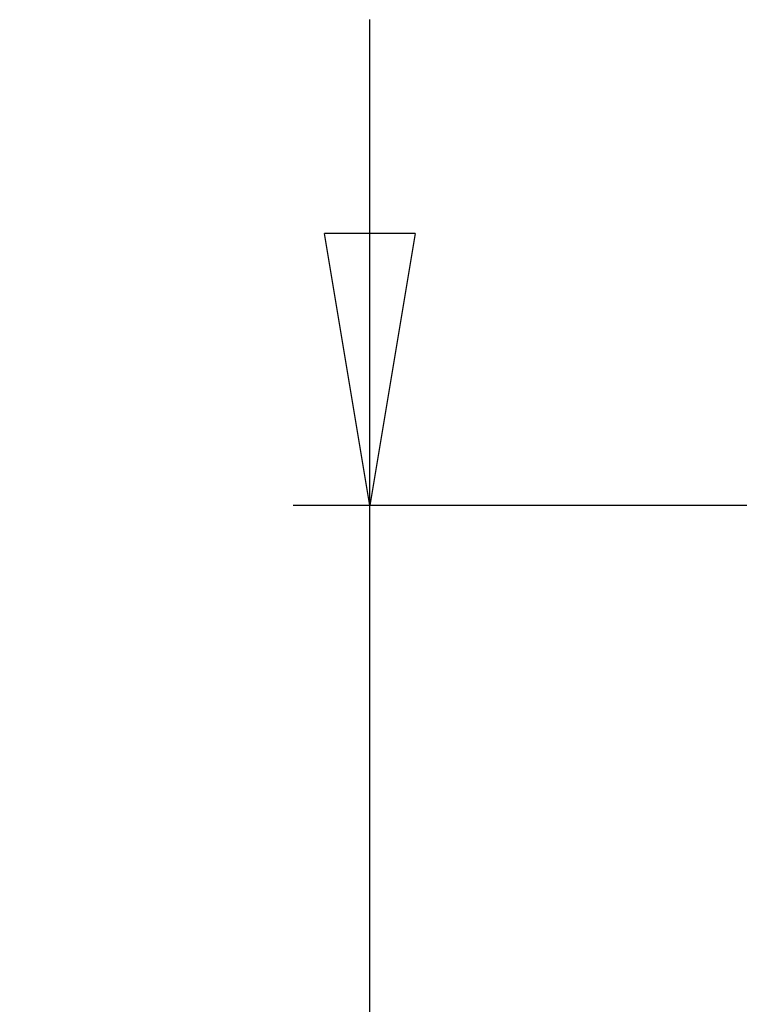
# Model space of a CAD drawing. Header units: millimetres. Extents: x 0 to 297, y 0 to 210.
# Tile 48 of 60: x 173 to 182, y 149 to 162. Entities that reach past the tile are written whole.
import ezdxf

# ---------------------------------------------------------------- set-up
doc = ezdxf.new("R2010")
doc.units = ezdxf.units.MM
doc.layers.add('图层0', color=7, linetype='Continuous', lineweight=25)
doc.styles.add('SLDTEXTSTYLE1', font='TXT', dxfattribs={"width": 0.75})
doc.dimstyles.new('SLDDIMSTYLE1', dxfattribs={"dimtxt": 3.5, "dimasz": 3.556, "dimexe": 0, "dimexo": 0.0625, "dimgap": 0.875, "dimtad": 1, "dimlfac": 0.666667, "dimrnd": 1e-09, "dimzin": 4, "dimdsep": 46, "dimtxsty": 'SLDTEXTSTYLE1', "dimblk1": 'CLOSED', "dimblk2": 'CLOSED', "dimsah": 1, "dimcen": 0.09, "dimadec": 0, "dimazin": 1, "dimtfac": 1, "dimtmove": 0, "dimatfit": 0, "dimldrblk": 'CLOSED', "dimfxl": 0, "dimfrac": 2, "dimtolj": 1, "dimtzin": 12, "dimarcsym": 0})

# ---------------------------------------------------------------- blocks, each defined once
blk = doc.blocks.new('_Closed')
at = {"color": 0, "linetype": 'ByBlock', "lineweight": -2}
for p, q in [((-1, 0.166667), (0, 0)), ((-1, 0.166667), (-1, -0.166667)), ((0, 0), (-1, -0.166667)), ((0, 0), (-1, 0))]:
    blk.add_line(p, q, dxfattribs=at)
blk = doc.blocks.new('_D_6')
at = {"layer": '图层0'}
for p, q in [((177.584, 155.6), (177.584, 161.95)), ((185.257, 155.6), (176.584, 155.6)), ((177.584, 136.1), (177.584, 155.6)), ((184.807, 136.1), (176.584, 136.1)), ((177.584, 136.1), (177.584, 129.75))]:
    blk.add_line(p, q, dxfattribs=at)
at = {"layer": '图层0', "xscale": 3.556, "yscale": 3.556}
for p, rotation in [((177.584, 155.6, 0.012), 270.0000000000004), ((177.584, 136.1, 0.012), 90.0000000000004)]:
    blk.add_blockref('_Closed', p, dxfattribs=dict(at, rotation=rotation))
at = {"layer": '图层0', "insert": (173.072, 140.231), "char_height": 3.5, "attachment_point": 1, "rotation": 90, "style": 'SLDTEXTSTYLE1'}
blk.add_mtext('13.00', dxfattribs=at)

msp = doc.modelspace()

# ---------------------------------------------------------------- dimensions: what is measured, and where the dimension line sits
at = {"layer": '图层0'}
dim = msp.add_linear_dim(base=(177.584, 155.6), p1=(185.807, 136.1), p2=(186.257, 155.6), angle=90, dimstyle='SLDDIMSTYLE1', dxfattribs=at)
dim.commit()
dim.dimension.update_dxf_attribs({"geometry": '_D_6', "text_midpoint": (177.584, 146.05), "dimtype": 160})

doc.saveas('drawing.dxf')
